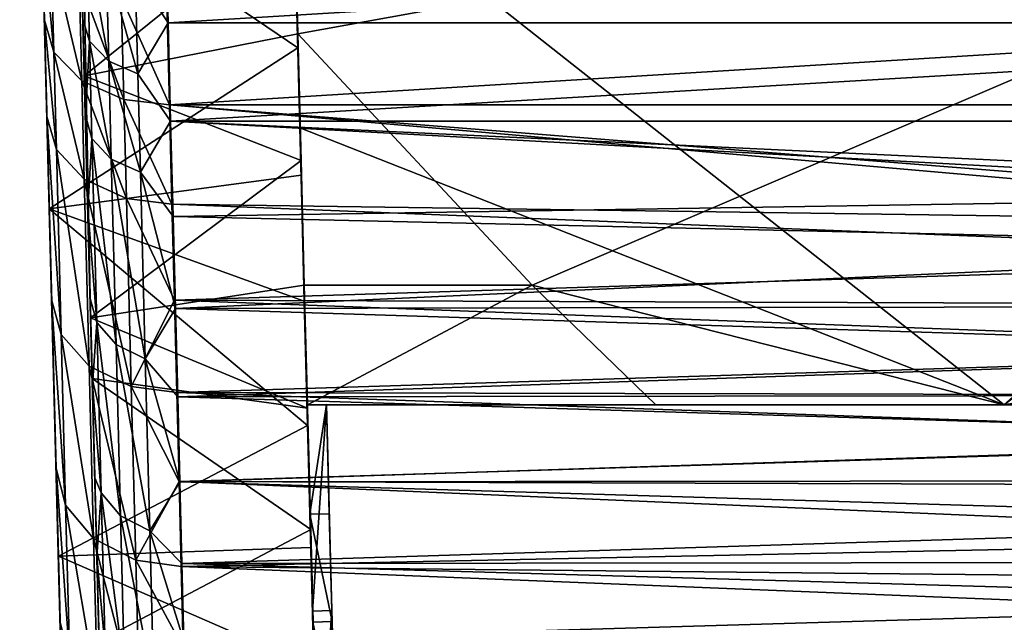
# Model space of a CAD drawing. Header units: inches. Extents: x -2.01 to 2.01, y -2.36 to 2.36.
# Tile 2 of 8: x -2.01 to 0, y -0.79 to 0.44. Entities that reach past the tile are written whole.
import ezdxf

# ---------------------------------------------------------------- set-up
doc = ezdxf.new("R2010")
doc.units = ezdxf.units.IN
doc.layers.get('0').update_dxf_attribs({"true_color": 0xc2ced6})

msp = doc.modelspace()

# ---------------------------------------------------------------- linework, layer by layer
for points in [[(-1.9385, -0.4771), (-1.9968, 1.7503), (-2.0128, 2.3619), (-1.9385, -0.4771)], [(-2.0128, 2.3619), (-1.902, -1.8692), (-1.9385, -0.4771), (-2.0128, 2.3619)], [(-1.9523, 0.0534), (-2.0128, 2.3619), (-1.9888, 1.4444), (-1.9523, 0.0534)], [(-1.9523, 0.0534), (-2.0128, 2.3619), (-2.0128, 2.3619), (-1.9523, 0.0534)], [(-2.0128, 2.3619), (-1.9523, 0.0534), (-1.902, -1.8692), (-2.0128, 2.3619)], [(-1.932, 2.2832), (-1.8678, -0.1691), (-1.9143, 2.2831), (-1.932, 2.2832)], [(-1.8891, 0.6443), (-1.8678, -0.1691), (-1.932, 2.2832), (-1.8891, 0.6443)], [(-1.9249, 2.0132), (-1.9143, 2.2831), (-1.8678, -0.1691), (-1.9249, 2.0132)], [(-1.8678, -0.1691), (-1.9092, 1.413), (-1.9249, 2.0132), (-1.8678, -0.1691)], [(-1.9968, 1.7503), (-1.9385, -0.4771), (-1.9907, 1.5175), (-1.9968, 1.7503)], [(-1.9907, 1.5175), (-1.9385, -0.4771), (-1.9789, 1.0682), (-1.9907, 1.5175)], [(-1.9888, 1.4444), (-1.9703, 0.7392), (-1.9523, 0.0534), (-1.9888, 1.4444)], [(-1.9092, 1.413), (-1.8678, -0.1691), (-1.8939, 0.8305), (-1.9092, 1.413)], [(-1.9789, 1.0682), (-1.9385, -0.4771), (-1.9678, 0.6422), (-1.9789, 1.0682)], [(-1.4584, 0.9353), (-1.4445, 0.4105), (1.4578, 0.9353), (-1.4584, 0.9353)], [(-1.4445, 0.4105), (-1.4584, 0.9353), (-1.4555, 0.8006), (-1.4445, 0.4105)], [(1.4578, 0.9353), (-1.4445, 0.4105), (-0.9655, -0.1027), (1.4578, 0.9353)], [(-0.9655, -0.1027), (-0.0003, -0.3474), (1.4578, 0.9353), (-0.9655, -0.1027)], [(1.4304, -0.1027), (1.4578, 0.9353), (-0.0003, -0.3474), (1.4304, -0.1027)], [(-1.4514, 0.6717), (-1.8939, 0.8305), (-1.8807, 0.325), (-1.4514, 0.6717)], [(-1.8939, 0.8305), (-1.8678, -0.1691), (-1.8807, 0.325), (-1.8939, 0.8305)], [(1.4549, 0.8006), (-0.0003, -0.3474), (-1.4555, 0.8006), (1.4549, 0.8006)], [(-1.4555, 0.8006), (-0.0003, -0.3474), (-1.4402, 0.219), (-1.4555, 0.8006)], [(-1.4445, 0.4105), (-1.4555, 0.8006), (-1.4402, 0.219), (-1.4445, 0.4105)], [(1.4248, -0.3474), (-0.0003, -0.3474), (1.4549, 0.8006), (1.4248, -0.3474)], [(-1.4445, 0.3825), (-1.9703, 0.7392), (-1.4514, 0.646), (-1.4445, 0.3825)], [(-1.9703, 0.7392), (-1.4445, 0.3825), (-1.9523, 0.0534), (-1.9703, 0.7392)], [(-1.8807, 0.325), (-1.4445, 0.4105), (-1.4514, 0.6717), (-1.8807, 0.325)], [(-1.4514, 0.646), (-1.4514, 0.6717), (-1.4445, 0.4105), (-1.4514, 0.646)], [(-1.851, -0.809), (-1.8678, -0.1691), (-1.8891, 0.6443), (-1.851, -0.809)], [(-1.8786, 0.2437), (-1.8891, 0.6443), (-1.8837, 0.4407), (-1.8786, 0.2437)], [(-1.851, -0.809), (-1.8891, 0.6443), (-1.8786, 0.2437), (-1.851, -0.809)], [(-1.4445, 0.4105), (-1.4445, 0.3825), (-1.4514, 0.646), (-1.4445, 0.4105)], [(-1.9678, 0.6422), (-1.9624, 0.4386), (-1.9431, 0.3737), (-1.9678, 0.6422)], [(-1.9431, 0.3737), (-1.9485, 0.5796), (-1.9678, 0.6422), (-1.9431, 0.3737)], [(-1.9573, 0.2416), (-1.9624, 0.4386), (-1.9678, 0.6422), (-1.9573, 0.2416)], [(-1.9573, 0.2416), (-1.9678, 0.6422), (-1.9385, -0.4771), (-1.9573, 0.2416)], [(-1.7095, 0.4332), (-1.7765, 0.5363), (-1.7148, 0.6406), (-1.7095, 0.4332)], [(-1.7095, 0.4332), (-1.7148, 0.6406), (1.7143, 0.6406), (-1.7095, 0.4332)], [(1.7143, 0.6406), (1.7089, 0.4332), (-1.7095, 0.4332), (1.7143, 0.6406)], [(-1.8757, 0.6009), (-1.8704, 0.3958), (-1.8837, 0.4407), (-1.8757, 0.6009)], [(-1.8757, 0.6009), (-1.8361, 0.5616), (-1.8307, 0.355), (-1.8757, 0.6009)], [(-1.8307, 0.355), (-1.8704, 0.3958), (-1.8757, 0.6009), (-1.8307, 0.355)], [(-1.8859, 0.3149), (-1.8913, 0.5227), (-1.9485, 0.5796), (-1.8859, 0.3149)], [(-1.9485, 0.5796), (-1.9431, 0.3737), (-1.8859, 0.3149), (-1.9485, 0.5796)], [(-1.8361, 0.5616), (-1.7765, 0.5363), (-1.7712, 0.3288), (-1.8361, 0.5616)], [(-1.7712, 0.3288), (-1.8307, 0.355), (-1.8361, 0.5616), (-1.7712, 0.3288)], [(-1.7712, 0.3288), (-1.7765, 0.5363), (-1.7095, 0.4332), (-1.7712, 0.3288)], [(-1.7998, 0.2769), (-1.8052, 0.4862), (-1.8913, 0.5227), (-1.7998, 0.2769)], [(-1.8913, 0.5227), (-1.8859, 0.3149), (-1.7998, 0.2769), (-1.8913, 0.5227)], [(-1.8052, 0.4862), (-1.7998, 0.2769), (-1.7066, 0.2658), (-1.8052, 0.4862)], [(-1.7066, 0.2658), (-1.7119, 0.4756), (-1.8052, 0.4862), (-1.7066, 0.2658)], [(1.7114, 0.4756), (-1.7119, 0.4756), (-1.7066, 0.2658), (1.7114, 0.4756)], [(-1.7066, 0.2658), (1.7061, 0.2658), (1.7114, 0.4756), (-1.7066, 0.2658)], [(-1.9624, 0.4386), (-1.9573, 0.2416), (-1.9379, 0.1745), (-1.9624, 0.4386)], [(-1.9379, 0.1745), (-1.9431, 0.3737), (-1.9624, 0.4386), (-1.9379, 0.1745)], [(-1.8786, 0.2437), (-1.8837, 0.4407), (-1.8704, 0.3958), (-1.8786, 0.2437)], [(-1.7712, 0.3288), (-1.7095, 0.4332), (-1.7043, 0.2322), (-1.7712, 0.3288)], [(-1.7043, 0.2322), (-1.7095, 0.4332), (1.7089, 0.4332), (-1.7043, 0.2322)], [(1.7089, 0.4332), (1.7038, 0.2322), (-1.7043, 0.2322), (1.7089, 0.4332)], [(-1.4377, 0.1523), (-1.4445, 0.4105), (-1.8807, 0.325), (-1.4377, 0.1523)], [(-0.9655, -0.1027), (-1.4445, 0.4105), (-1.431, -0.1027), (-0.9655, -0.1027)], [(-1.4402, 0.219), (-1.431, -0.1027), (-1.4445, 0.4105), (-1.4402, 0.219)], [(-1.4445, 0.3825), (-1.4445, 0.4105), (-1.4377, 0.1523), (-1.4445, 0.3825)], [(-1.4445, 0.3825), (-1.4377, 0.122), (-1.9523, 0.0534), (-1.4445, 0.3825)], [(-1.8704, 0.3958), (-1.8652, 0.1972), (-1.8786, 0.2437), (-1.8704, 0.3958)], [(-1.8704, 0.3958), (-1.8307, 0.355), (-1.8255, 0.1551), (-1.8704, 0.3958)], [(-1.8255, 0.1551), (-1.8652, 0.1972), (-1.8704, 0.3958), (-1.8255, 0.1551)], [(-1.4377, 0.1523), (-1.4377, 0.122), (-1.4445, 0.3825), (-1.4377, 0.1523)], [(-1.8807, 0.1137), (-1.8859, 0.3149), (-1.9431, 0.3737), (-1.8807, 0.1137)], [(-1.9431, 0.3737), (-1.9379, 0.1745), (-1.8807, 0.1137), (-1.9431, 0.3737)], [(-1.8307, 0.355), (-1.7712, 0.3288), (-1.766, 0.1279), (-1.8307, 0.355)], [(-1.766, 0.1279), (-1.8255, 0.1551), (-1.8307, 0.355), (-1.766, 0.1279)], [(-1.4377, 0.1523), (-1.8807, 0.325), (-1.8678, -0.1691), (-1.4377, 0.1523)], [(-1.7712, 0.3288), (-1.7043, 0.2322), (-1.766, 0.1279), (-1.7712, 0.3288)], [(-1.7946, 0.0744), (-1.7998, 0.2769), (-1.8859, 0.3149), (-1.7946, 0.0744)], [(-1.8859, 0.3149), (-1.8807, 0.1137), (-1.7946, 0.0744), (-1.8859, 0.3149)], [(-1.7998, 0.2769), (-1.7946, 0.0744), (-1.7015, 0.0628), (-1.7998, 0.2769)], [(-1.7015, 0.0628), (-1.7066, 0.2658), (-1.7998, 0.2769), (-1.7015, 0.0628)], [(1.0824, 0.0436), (1.7061, 0.2658), (-1.7066, 0.2658), (1.0824, 0.0436)], [(1.0549, 0.0242), (1.0824, 0.0436), (-1.7066, 0.2658), (1.0549, 0.0242)], [(-1.7015, 0.0628), (1.0549, 0.0242), (-1.7066, 0.2658), (-1.7015, 0.0628)], [(-1.9573, 0.2416), (-1.9475, -0.1321), (-1.9281, -0.2032), (-1.9573, 0.2416)], [(-1.9281, -0.2032), (-1.9379, 0.1745), (-1.9573, 0.2416), (-1.9281, -0.2032)], [(-1.9573, 0.2416), (-1.9385, -0.4771), (-1.9475, -0.1321), (-1.9573, 0.2416)], [(-1.8642, -0.3061), (-1.8786, 0.2437), (-1.8688, -0.13), (-1.8642, -0.3061)], [(-1.8786, 0.2437), (-1.8736, 0.0534), (-1.8688, -0.13), (-1.8786, 0.2437)], [(-1.8786, 0.2437), (-1.8642, -0.3061), (-1.8592, -0.4963), (-1.8786, 0.2437)], [(-1.8786, 0.2437), (-1.8592, -0.4963), (-1.851, -0.809), (-1.8786, 0.2437)], [(-1.8652, 0.1972), (-1.8736, 0.0534), (-1.8786, 0.2437), (-1.8652, 0.1972)], [(-1.766, 0.1279), (-1.7043, 0.2322), (-1.6994, 0.0377), (-1.766, 0.1279)], [(-1.7043, 0.2322), (1.7038, 0.2322), (1.0826, 0.1008), (-1.7043, 0.2322)], [(1.0552, 0.0814), (-1.7043, 0.2322), (1.0826, 0.1008), (1.0552, 0.0814)], [(-1.7043, 0.2322), (1.0552, 0.0814), (-1.6994, 0.0377), (-1.7043, 0.2322)], [(-1.4402, 0.219), (-0.0003, -0.3474), (-1.4254, -0.3474), (-1.4402, 0.219)], [(-1.431, -0.1027), (-1.4402, 0.219), (-1.4254, -0.3474), (-1.431, -0.1027)], [(-1.8554, -0.1792), (-1.8736, 0.0534), (-1.8652, 0.1972), (-1.8554, -0.1792)], [(-1.8652, 0.1972), (-1.8255, 0.1551), (-1.8157, -0.224), (-1.8652, 0.1972)], [(-1.8157, -0.224), (-1.8554, -0.1792), (-1.8652, 0.1972), (-1.8157, -0.224)], [(-1.8708, -0.2678), (-1.8807, 0.1137), (-1.9379, 0.1745), (-1.8708, -0.2678)], [(-1.9379, 0.1745), (-1.9281, -0.2032), (-1.8708, -0.2678), (-1.9379, 0.1745)], [(-1.8678, -0.1691), (-1.431, -0.1027), (-1.4377, 0.1523), (-1.8678, -0.1691)], [(-1.8255, 0.1551), (-1.766, 0.1279), (-1.7562, -0.2529), (-1.8255, 0.1551)], [(-1.7562, -0.2529), (-1.8157, -0.224), (-1.8255, 0.1551), (-1.7562, -0.2529)], [(-1.4377, 0.122), (-1.4377, 0.1523), (-1.431, -0.1027), (-1.4377, 0.122)], [(-1.431, -0.1353), (-1.9523, 0.0534), (-1.4377, 0.122), (-1.431, -0.1353)], [(-1.6945, -0.15), (-1.766, 0.1279), (-1.6994, 0.0377), (-1.6945, -0.15)], [(-1.7562, -0.2529), (-1.766, 0.1279), (-1.6945, -0.15), (-1.7562, -0.2529)], [(-1.431, -0.1027), (-1.431, -0.1353), (-1.4377, 0.122), (-1.431, -0.1027)], [(-1.7848, -0.3096), (-1.7946, 0.0744), (-1.8807, 0.1137), (-1.7848, -0.3096)], [(-1.8807, 0.1137), (-1.8708, -0.2678), (-1.7848, -0.3096), (-1.8807, 0.1137)], [(1.0548, -0.0251), (-1.6994, 0.0377), (1.0552, 0.0814), (1.0548, -0.0251)], [(-1.7946, 0.0744), (-1.6965, -0.1332), (-1.7015, 0.0628), (-1.7946, 0.0744)], [(-1.7946, 0.0744), (-1.7848, -0.3096), (-1.6965, -0.1332), (-1.7946, 0.0744)], [(-1.7015, 0.0628), (-1.6965, -0.1332), (1.0548, -0.047), (-1.7015, 0.0628)], [(1.0548, -0.047), (1.0549, 0.0242), (-1.7015, 0.0628), (1.0548, -0.047)], [(-1.9523, 0.0534), (-1.4243, -0.389), (-1.9338, -0.6562), (-1.9523, 0.0534)], [(-1.431, -0.1353), (-1.4243, -0.389), (-1.9523, 0.0534), (-1.431, -0.1353)], [(-1.902, -1.8692), (-1.9523, 0.0534), (-1.8991, -1.9787), (-1.902, -1.8692)], [(-1.9523, 0.0534), (-1.896, -2.0978), (-1.8972, -2.0513), (-1.9523, 0.0534)], [(-1.9523, 0.0534), (-1.8972, -2.0513), (-1.8981, -2.0196), (-1.9523, 0.0534)], [(-1.896, -2.0978), (-1.9523, 0.0534), (-1.8957, -2.1082), (-1.896, -2.0978)], [(-1.9181, -1.2553), (-1.8957, -2.1082), (-1.9523, 0.0534), (-1.9181, -1.2553)], [(-1.9338, -0.6562), (-1.9181, -1.2553), (-1.9523, 0.0534), (-1.9338, -0.6562)], [(-1.9523, 0.0534), (-1.8981, -2.0196), (-1.8991, -1.9787), (-1.9523, 0.0534)], [(-1.8688, -0.13), (-1.8736, 0.0534), (-1.8554, -0.1792), (-1.8688, -0.13)], [(-1.6945, -0.15), (-1.6994, 0.0377), (1.0548, -0.0251), (-1.6945, -0.15)], [(1.0548, -0.0251), (1.0548, -0.1456), (-1.6945, -0.15), (1.0548, -0.0251)], [(-1.6965, -0.1332), (1.0548, -0.1425), (1.0548, -0.047), (-1.6965, -0.1332)], [(-1.4243, -0.3541), (-1.431, -0.1027), (-1.8678, -0.1691), (-1.4243, -0.3541)], [(-0.9655, -0.1027), (-1.431, -0.1027), (-1.4245, -0.3474), (-0.9655, -0.1027)], [(-1.4254, -0.3474), (-1.4245, -0.3474), (-1.431, -0.1027), (-1.4254, -0.3474)], [(-1.431, -0.1353), (-1.431, -0.1027), (-1.4243, -0.3541), (-1.431, -0.1353)], [(-1.4245, -0.3474), (-0.7124, -0.3474), (-0.9655, -0.1027), (-1.4245, -0.3474)], [(-0.9655, -0.1027), (-0.7124, -0.3474), (-0.0003, -0.3474), (-0.9655, -0.1027)], [(1.4304, -0.1027), (-0.0003, -0.3474), (0.7118, -0.3474), (1.4304, -0.1027)], [(-1.9475, -0.1321), (-1.9385, -0.4771), (-1.919, -0.5519), (-1.9475, -0.1321)], [(-1.919, -0.5519), (-1.9281, -0.2032), (-1.9475, -0.1321), (-1.919, -0.5519)], [(-1.8554, -0.1792), (-1.8642, -0.3061), (-1.8688, -0.13), (-1.8554, -0.1792)], [(-1.7848, -0.3096), (-1.6917, -0.3221), (-1.6965, -0.1332), (-1.7848, -0.3096)], [(-1.6965, -0.1332), (-1.6917, -0.3221), (1.0548, -0.2361), (-1.6965, -0.1332)], [(1.0548, -0.2361), (1.0548, -0.1425), (-1.6965, -0.1332), (1.0548, -0.2361)], [(-1.4243, -0.3541), (-1.4243, -0.389), (-1.431, -0.1353), (-1.4243, -0.3541)], [(-1.7562, -0.2529), (-1.6945, -0.15), (-1.6899, -0.3309), (-1.7562, -0.2529)], [(-1.6945, -0.15), (1.0548, -0.1456), (1.0548, -0.2372), (-1.6945, -0.15)], [(1.0548, -0.2372), (-1.6899, -0.3309), (-1.6945, -0.15), (1.0548, -0.2372)], [(-1.8678, -0.1691), (-1.8645, -0.2936), (-1.4243, -0.3541), (-1.8678, -0.1691)], [(-1.837, -1.345), (-1.8678, -0.1691), (-1.8169, -2.1111), (-1.837, -1.345)], [(-1.837, -1.345), (-1.8504, -0.8298), (-1.8678, -0.1691), (-1.837, -1.345)], [(-1.8645, -0.2936), (-1.8678, -0.1691), (-1.8504, -0.8298), (-1.8645, -0.2936)], [(-1.8678, -0.1691), (-1.851, -0.809), (-1.8169, -2.1111), (-1.8678, -0.1691)], [(-1.8642, -0.3061), (-1.8554, -0.1792), (-1.8463, -0.5268), (-1.8642, -0.3061)], [(-1.8554, -0.1792), (-1.8157, -0.224), (-1.8066, -0.5739), (-1.8554, -0.1792)], [(-1.8066, -0.5739), (-1.8463, -0.5268), (-1.8554, -0.1792), (-1.8066, -0.5739)], [(-1.8616, -0.62), (-1.8708, -0.2678), (-1.9281, -0.2032), (-1.8616, -0.62)], [(-1.9281, -0.2032), (-1.919, -0.5519), (-1.8616, -0.62), (-1.9281, -0.2032)], [(-1.8157, -0.224), (-1.7562, -0.2529), (-1.7471, -0.6045), (-1.8157, -0.224)], [(-1.7471, -0.6045), (-1.8066, -0.5739), (-1.8157, -0.224), (-1.7471, -0.6045)], [(-1.6917, -0.3221), (1.0548, -0.328), (1.0548, -0.2361), (-1.6917, -0.3221)], [(-1.6899, -0.3309), (1.0548, -0.2372), (1.0548, -0.3272), (-1.6899, -0.3309)], [(-1.6855, -0.5046), (-1.7562, -0.2529), (-1.6899, -0.3309), (-1.6855, -0.5046)], [(-1.6855, -0.5046), (-1.7471, -0.6045), (-1.7562, -0.2529), (-1.6855, -0.5046)], [(-1.7757, -0.6642), (-1.7848, -0.3096), (-1.8708, -0.2678), (-1.7757, -0.6642)], [(-1.8708, -0.2678), (-1.8616, -0.62), (-1.7757, -0.6642), (-1.8708, -0.2678)], [(-1.8504, -0.8298), (-1.4178, -0.6015), (-1.8645, -0.2936), (-1.8504, -0.8298)], [(-1.4243, -0.3541), (-1.8645, -0.2936), (-1.4178, -0.6015), (-1.4243, -0.3541)], [(-1.8463, -0.5268), (-1.8592, -0.4963), (-1.8642, -0.3061), (-1.8463, -0.5268)], [(-1.7848, -0.3096), (-1.6871, -0.5036), (-1.6917, -0.3221), (-1.7848, -0.3096)], [(-1.6871, -0.5036), (-1.7848, -0.3096), (-1.7757, -0.6642), (-1.6871, -0.5036)], [(1.0548, -0.4181), (1.0548, -0.328), (-1.6917, -0.3221), (1.0548, -0.4181)], [(-1.6917, -0.3221), (-1.6871, -0.5036), (1.0548, -0.4181), (-1.6917, -0.3221)], [(-1.6899, -0.3309), (1.0548, -0.3272), (1.0548, -0.4152), (-1.6899, -0.3309)], [(1.0548, -0.4152), (-1.6855, -0.5046), (-1.6899, -0.3309), (1.0548, -0.4152)], [(-1.386, -0.3464), (-1.4254, -0.3474), (-1.4196, -0.5707), (-1.386, -0.3464)], [(-1.4144, -0.7684), (-1.4254, -0.3474), (-1.386, -0.3464), (-1.4144, -0.7684)], [(-0.7124, -0.3474), (-1.4254, -0.3474), (-0.0003, -0.3474), (-0.7124, -0.3474)], [(-1.4254, -0.3474), (-0.7124, -0.3474), (-1.4245, -0.3474), (-1.4254, -0.3474)], [(-1.4144, -0.7684), (-1.4196, -0.5707), (-1.4254, -0.3474), (-1.4144, -0.7684)], [(-1.4243, -0.389), (-1.4243, -0.3541), (-1.4178, -0.6015), (-1.4243, -0.389)], [(-1.4196, -0.5707), (-1.3802, -0.5697), (-1.386, -0.3464), (-1.4196, -0.5707)], [(-1.386, -0.3464), (-1.375, -0.7674), (-1.4144, -0.7684), (-1.386, -0.3464)], [(-1.375, -0.7674), (-1.386, -0.3464), (-1.3802, -0.5697), (-1.375, -0.7674)], [(-0.0003, -0.3474), (-0.7124, -0.3474), (-0.0003, -0.3474), (-0.0003, -0.3474)], [(0.7118, -0.3474), (-0.0003, -0.3474), (-0.0003, -0.3474), (0.7118, -0.3474)], [(-0.0003, -0.3474), (1.4248, -0.3474), (0.7118, -0.3474), (-0.0003, -0.3474)], [(-1.4178, -0.6385), (-1.9338, -0.6562), (-1.4243, -0.389), (-1.4178, -0.6385)], [(-1.4178, -0.6015), (-1.4178, -0.6385), (-1.4243, -0.389), (-1.4178, -0.6015)], [(-1.6871, -0.5036), (1.0548, -0.5124), (1.0548, -0.4181), (-1.6871, -0.5036)], [(1.0548, -0.4152), (1.0548, -0.5017), (-1.6855, -0.5046), (1.0548, -0.4152)], [(-1.9385, -0.4771), (-1.9302, -0.7919), (-1.9106, -0.8701), (-1.9385, -0.4771)], [(-1.9106, -0.8701), (-1.919, -0.5519), (-1.9385, -0.4771), (-1.9106, -0.8701)], [(-1.902, -1.8692), (-1.9302, -0.7919), (-1.9385, -0.4771), (-1.902, -1.8692)], [(-1.855, -0.6579), (-1.851, -0.809), (-1.8592, -0.4963), (-1.855, -0.6579)], [(-1.8463, -0.5268), (-1.855, -0.6579), (-1.8592, -0.4963), (-1.8463, -0.5268)], [(-1.6855, -0.5046), (1.0548, -0.5017), (1.0548, -0.586), (-1.6855, -0.5046)], [(-1.7757, -0.6642), (-1.6826, -0.6775), (-1.6871, -0.5036), (-1.7757, -0.6642)], [(-1.7471, -0.6045), (-1.6855, -0.5046), (-1.6812, -0.6711), (-1.7471, -0.6045)], [(-1.6871, -0.5036), (-1.6826, -0.6775), (1.0548, -0.6212), (-1.6871, -0.5036)], [(1.0548, -0.6212), (1.0548, -0.5124), (-1.6871, -0.5036), (1.0548, -0.6212)], [(1.0548, -0.586), (-1.6812, -0.6711), (-1.6855, -0.5046), (1.0548, -0.586)], [(-1.855, -0.6579), (-1.8463, -0.5268), (-1.838, -0.8439), (-1.855, -0.6579)], [(-1.8463, -0.5268), (-1.8066, -0.5739), (-1.7983, -0.8933), (-1.8463, -0.5268)], [(-1.7983, -0.8933), (-1.838, -0.8439), (-1.8463, -0.5268), (-1.7983, -0.8933)], [(-1.8533, -0.9414), (-1.8616, -0.62), (-1.919, -0.5519), (-1.8533, -0.9414)], [(-1.919, -0.5519), (-1.9106, -0.8701), (-1.8533, -0.9414), (-1.919, -0.5519)], [(-1.8066, -0.5739), (-1.7471, -0.6045), (-1.7388, -0.9254), (-1.8066, -0.5739)], [(-1.7388, -0.9254), (-1.7983, -0.8933), (-1.8066, -0.5739), (-1.7388, -0.9254)], [(-1.3744, -0.7899), (-1.3802, -0.5697), (-1.4196, -0.5707), (-1.3744, -0.7899)], [(-1.4144, -0.7684), (-1.4138, -0.7909), (-1.4196, -0.5707), (-1.4144, -0.7684)], [(-1.4196, -0.5707), (-1.4138, -0.7909), (-1.3744, -0.7899), (-1.4196, -0.5707)], [(-1.375, -0.7674), (-1.3802, -0.5697), (-1.3744, -0.7899), (-1.375, -0.7674)], [(-1.4178, -0.6015), (-1.8504, -0.8298), (-1.4114, -0.8444), (-1.4178, -0.6015)], [(-1.6812, -0.6711), (1.0548, -0.586), (1.0548, -0.6687), (-1.6812, -0.6711)], [(-1.4178, -0.6385), (-1.4178, -0.6015), (-1.4114, -0.8444), (-1.4178, -0.6385)], [(-1.7674, -0.9877), (-1.7757, -0.6642), (-1.8616, -0.62), (-1.7674, -0.9877)], [(-1.8616, -0.62), (-1.8533, -0.9414), (-1.7674, -0.9877), (-1.8616, -0.62)], [(-1.7471, -0.6045), (-1.6812, -0.6711), (-1.6771, -0.83), (-1.7471, -0.6045)], [(-1.6771, -0.83), (-1.7388, -0.9254), (-1.7471, -0.6045), (-1.6771, -0.83)], [(-1.6826, -0.6775), (1.0548, -0.7053), (1.0548, -0.6212), (-1.6826, -0.6775)], [(-1.4114, -0.8837), (-1.9338, -0.6562), (-1.4178, -0.6385), (-1.4114, -0.8837)], [(-1.4114, -0.8444), (-1.4114, -0.8837), (-1.4178, -0.6385), (-1.4114, -0.8444)], [(-1.9338, -0.6562), (-1.4114, -0.8837), (-1.9181, -1.2553), (-1.9338, -0.6562)], [(-1.851, -0.809), (-1.855, -0.6579), (-1.838, -0.8439), (-1.851, -0.809)], [(-1.6784, -0.8437), (-1.6826, -0.6775), (-1.7757, -0.6642), (-1.6784, -0.8437)], [(-1.7674, -0.9877), (-1.6784, -0.8437), (-1.7757, -0.6642), (-1.7674, -0.9877)], [(-1.6826, -0.6775), (-1.6784, -0.8437), (1.0548, -0.7877), (-1.6826, -0.6775)], [(1.0548, -0.7877), (1.0548, -0.7053), (-1.6826, -0.6775), (1.0548, -0.7877)], [(-1.6812, -0.6711), (1.0548, -0.6687), (1.0548, -0.7493), (-1.6812, -0.6711)], [(1.0548, -0.7493), (-1.6771, -0.83), (-1.6812, -0.6711), (1.0548, -0.7493)], [(1.0548, -0.8283), (-1.6771, -0.83), (1.0548, -0.7493), (1.0548, -0.8283)], [(-1.4033, -1.1894), (-1.4144, -0.7684), (-1.375, -0.7674), (-1.4033, -1.1894)], [(-1.4144, -0.7684), (-1.4033, -1.1894), (-1.4081, -1.0076), (-1.4144, -0.7684)], [(-1.4081, -1.0076), (-1.4138, -0.7909), (-1.4144, -0.7684), (-1.4081, -1.0076)], [(-1.375, -0.7674), (-1.364, -1.1884), (-1.4033, -1.1894), (-1.375, -0.7674)], [(-1.3688, -1.0066), (-1.364, -1.1884), (-1.375, -0.7674), (-1.3688, -1.0066)], [(-1.375, -0.7674), (-1.3744, -0.7899), (-1.3688, -1.0066), (-1.375, -0.7674)], [(-1.3688, -1.0066), (-1.3744, -0.7899), (-1.4138, -0.7909), (-1.3688, -1.0066)], [(-1.4138, -0.7909), (-1.4081, -1.0076), (-1.3688, -1.0066), (-1.4138, -0.7909)]]:
    msp.add_lwpolyline(points)

doc.saveas('drawing.dxf')
